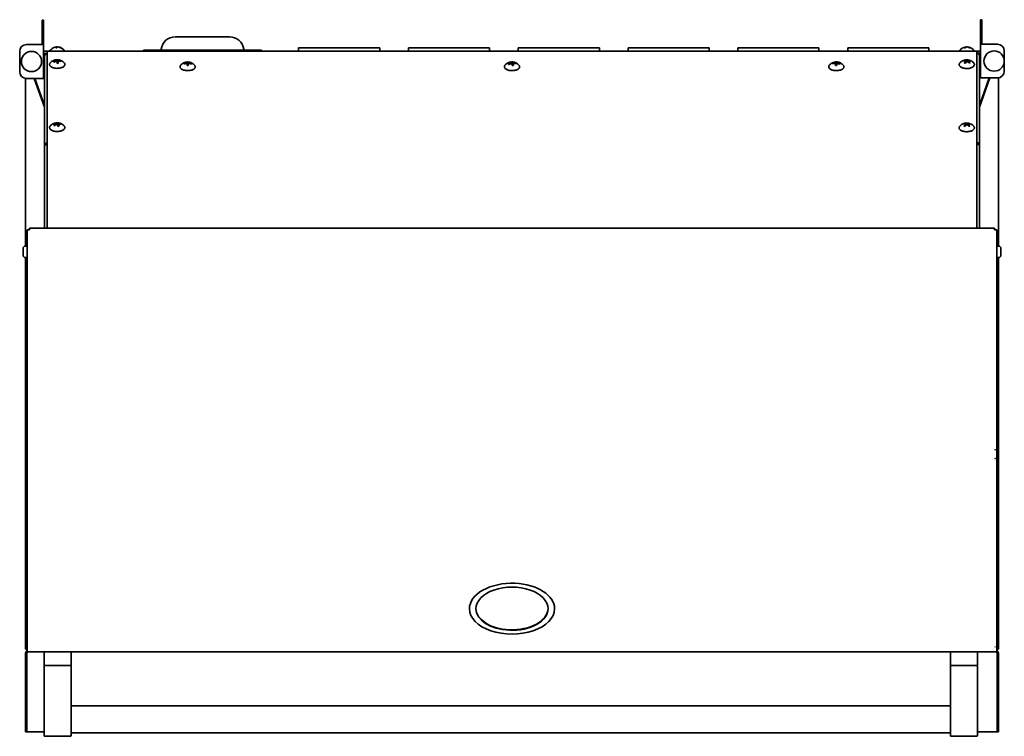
# Model space of a CAD drawing. Extents: x -1.2 to 69.4, y 1.7 to 60.2.
# Tile 2 of 3: x -1.2 to 35.2, y 33.7 to 60.2. Entities that reach past the tile are written whole.
import ezdxf

# ---------------------------------------------------------------- set-up
doc = ezdxf.new("R2010")
doc.units = 0
doc.header["$MEASUREMENT"] = 0

msp = doc.modelspace()

# ---------------------------------------------------------------- linework, layer by layer
at = {"color": 7, "lineweight": 35}
for p, q in [((-0.388, 60.182), (-0.388, 60.057)), ((-0.328, 60.182), (-0.388, 60.182)), ((-0.328, 60.182), (-0.328, 60.057)), ((34.328, 60.199), (34.328, 60.074)), ((34.387, 60.199), (34.328, 60.199)), ((34.387, 60.199), (34.387, 60.074)), ((-0.388, 59.276), (-0.388, 60.057)), ((-0.328, 59.276), (-0.328, 60.057)), ((34.328, 59.293), (34.328, 60.074)), ((34.387, 59.293), (34.387, 60.074)), ((6.547, 59.567), (4.547, 59.567)), ((-1.215, 58.276), (-1.215, 59.026)), ((-0.965, 59.276), (-0.447, 59.276)), ((-0.328, 59.276), (-0.447, 59.276)), ((-0.328, 58.026), (-0.328, 59.276)), ((-0.203, 59.031), (-0.328, 59.031)), ((-0.203, 59.02), (-0.203, 59.031)), ((34.201, 59.031), (-0.203, 59.031)), ((-0.203, 59.02), (-0.203, 55.683)), ((0.159, 59.19), (0.15, 59.189)), ((0.15, 59.19), (0.15, 59.162)), ((0.159, 59.19), (0.159, 59.162)), ((0.198, 59.19), (0.198, 59.189)), ((3.36, 59.067), (3.485, 59.067)), ((3.36, 59.031), (3.36, 59.067)), ((3.61, 59.067), (3.485, 59.067)), ((7.485, 59.067), (3.61, 59.067)), ((3.61, 59.067), (3.61, 59.042)), ((3.61, 59.031), (3.61, 59.042)), ((7.61, 59.067), (7.485, 59.067)), ((7.485, 59.042), (7.485, 59.067)), ((7.485, 59.042), (7.485, 59.031)), ((7.735, 59.067), (7.61, 59.067)), ((7.735, 59.067), (7.735, 59.031)), ((9.106, 59.156), (9.106, 59.031)), ((9.605, 59.156), (9.106, 59.156)), ((9.605, 59.156), (11.607, 59.156)), ((12.106, 59.156), (11.607, 59.156)), ((12.106, 59.156), (12.106, 59.031)), ((13.169, 59.156), (13.169, 59.031)), ((13.668, 59.156), (13.169, 59.156)), ((13.668, 59.156), (15.67, 59.156)), ((16.169, 59.156), (15.67, 59.156)), ((16.169, 59.156), (16.169, 59.031)), ((17.232, 59.156), (17.232, 59.031)), ((17.731, 59.156), (17.232, 59.156)), ((17.731, 59.156), (19.733, 59.156)), ((20.232, 59.156), (19.733, 59.156)), ((20.232, 59.156), (20.232, 59.031)), ((21.295, 59.156), (21.295, 59.031)), ((21.794, 59.156), (21.295, 59.156)), ((21.794, 59.156), (23.796, 59.156)), ((24.295, 59.156), (23.796, 59.156)), ((24.295, 59.156), (24.295, 59.031)), ((25.358, 59.156), (25.358, 59.031)), ((25.857, 59.156), (25.358, 59.156)), ((25.857, 59.156), (27.859, 59.156)), ((28.358, 59.156), (27.859, 59.156)), ((28.358, 59.156), (28.358, 59.031)), ((29.421, 59.156), (29.421, 59.031)), ((29.92, 59.156), (29.421, 59.156)), ((29.92, 59.156), (31.922, 59.156)), ((32.421, 59.156), (31.922, 59.156)), ((32.421, 59.156), (32.421, 59.031)), ((33.798, 59.19), (33.798, 59.177)), ((33.818, 59.19), (33.818, 59.186)), ((33.853, 59.19), (33.853, 59.187)), ((34.201, 59.031), (34.201, 59.02)), ((34.328, 59.031), (34.201, 59.031)), ((34.201, 55.683), (34.201, 59.02)), ((34.328, 58.043), (34.328, 59.293)), ((34.328, 59.293), (34.447, 59.293)), ((34.964, 59.293), (34.447, 59.293)), ((35.214, 58.293), (35.214, 59.043)), ((-0.328, 58.696), (-0.313, 58.722)), ((-0.328, 58.696), (-0.313, 58.722)), ((-0.313, 58.72), (-0.313, 58.722)), ((-0.313, 58.722), (-0.298, 58.722)), ((-0.313, 58.33), (-0.313, 58.72)), ((-0.298, 58.853), (-0.298, 58.949)), ((-0.25, 58.949), (-0.298, 58.949)), ((-0.298, 55.546), (-0.298, 58.853)), ((-0.298, 58.722), (-0.298, 58.72)), ((-0.298, 58.72), (-0.298, 58.33)), ((-0.25, 58.949), (-0.203, 58.949)), ((-0.25, 58.936), (-0.25, 58.949)), ((0.151, 58.682), (0.151, 58.661)), ((0.19, 58.585), (0.173, 58.716)), ((0.191, 58.685), (0.191, 58.585)), ((0.197, 58.666), (0.197, 58.585)), ((0.301, 58.67), (0.284, 58.657)), ((33.74, 58.673), (33.728, 58.688)), ((33.798, 58.664), (33.798, 58.62)), ((33.82, 58.681), (33.82, 58.643)), ((33.853, 58.67), (33.853, 58.643)), ((33.871, 58.679), (33.882, 58.703)), ((34.202, 58.966), (34.201, 58.966)), ((34.202, 58.946), (34.201, 58.946)), ((34.202, 58.966), (34.202, 58.946)), ((34.202, 58.966), (34.25, 58.966)), ((34.25, 58.966), (34.25, 58.953)), ((34.25, 58.966), (34.298, 58.966)), ((34.298, 58.966), (34.298, 58.87)), ((34.298, 58.87), (34.298, 55.563)), ((34.313, 58.739), (34.298, 58.739)), ((34.313, 58.739), (34.313, 58.662)), ((34.328, 58.713), (34.313, 58.739)), ((34.313, 58.662), (34.313, 58.347)), ((34.328, 58.646), (34.328, 58.713)), ((-0.328, 58.356), (-0.313, 58.33)), ((-0.328, 58.356), (-0.313, 58.33)), ((-0.313, 58.33), (-0.298, 58.33)), ((-0.313, 58.33), (-0.298, 58.33)), ((0.062, 58.636), (0.041, 58.649)), ((0.197, 58.586), (0.197, 58.585)), ((4.868, 58.575), (4.887, 58.561)), ((4.98, 58.599), (4.98, 58.579)), ((4.981, 58.499), (5.001, 58.5)), ((5.001, 58.5), (5.021, 58.5)), ((5.02, 58.5), (5.019, 58.631)), ((5.02, 58.599), (5.02, 58.5)), ((5.02, 58.579), (5.02, 58.5)), ((5.113, 58.562), (5.131, 58.576)), ((16.889, 58.546), (16.867, 58.56)), ((16.976, 58.597), (16.976, 58.575)), ((17.014, 58.499), (16.989, 58.632)), ((17.015, 58.601), (17.015, 58.5)), ((17.024, 58.504), (17.019, 58.5)), ((17.024, 58.582), (17.024, 58.501)), ((17.123, 58.59), (17.107, 58.576)), ((28.87, 58.58), (28.888, 58.567)), ((28.97, 58.501), (28.99, 58.5)), ((28.978, 58.58), (28.978, 58.5)), ((28.982, 58.5), (28.99, 58.632)), ((28.982, 58.6), (28.982, 58.5)), ((28.99, 58.5), (29.01, 58.499)), ((29.021, 58.598), (29.021, 58.578)), ((29.113, 58.557), (29.133, 58.57)), ((33.853, 58.643), (33.853, 58.644)), ((33.946, 58.615), (33.92, 58.601)), ((33.923, 58.598), (33.935, 58.607)), ((33.935, 58.607), (33.946, 58.615)), ((34.313, 58.347), (34.298, 58.347)), ((34.313, 58.347), (34.298, 58.347)), ((34.328, 58.373), (34.313, 58.347)), ((34.328, 58.373), (34.328, 58.646)), ((-1, 51.822), (-1, 58.028)), ((-0.447, 58.026), (-0.965, 58.026)), ((-0.677, 58.026), (-0.298, 56.963)), ((-0.298, 57.027), (-0.654, 58.026)), ((-0.447, 58.026), (-0.328, 58.026)), ((34.298, 56.963), (34.683, 58.043)), ((34.298, 57.027), (34.66, 58.043)), ((34.328, 58.043), (34.447, 58.043)), ((34.447, 58.043), (34.964, 58.043)), ((35, 58.045), (35, 51.822)), ((0.07, 56.281), (0.046, 56.294)), ((0.054, 56.286), (0.063, 56.276)), ((0.157, 56.321), (0.137, 56.377)), ((0.148, 56.342), (0.148, 56.318)), ((0.184, 56.35), (0.184, 56.296)), ((0.201, 56.332), (0.201, 56.268)), ((0.285, 56.349), (0.271, 56.335)), ((33.723, 56.264), (33.752, 56.251)), ((33.753, 56.341), (33.741, 56.358)), ((33.797, 56.329), (33.797, 56.294)), ((33.824, 56.344), (33.824, 56.314)), ((33.854, 56.331), (33.854, 56.3)), ((33.887, 56.343), (33.899, 56.362)), ((33.937, 56.269), (33.909, 56.255)), ((33.91, 56.255), (33.924, 56.262)), ((33.924, 56.262), (33.937, 56.269)), ((-0.298, 52.481), (-0.298, 55.546)), ((-0.203, 55.632), (-0.203, 55.683)), ((-0.203, 55.632), (-0.203, 52.481)), ((34.201, 55.683), (34.201, 55.632)), ((34.202, 55.649), (34.201, 55.649)), ((34.201, 52.481), (34.201, 55.632)), ((34.202, 55.608), (34.201, 55.608)), ((34.202, 55.581), (34.201, 55.581)), ((34.202, 55.649), (34.202, 55.608)), ((34.298, 55.563), (34.298, 52.481)), ((-0.853, 52.481), (-0.853, 52.419)), ((34.853, 52.481), (-0.853, 52.481)), ((34.853, 52.419), (34.853, 52.481)), ((-0.853, 52.423), (-0.938, 52.423)), ((-0.938, 52.423), (-0.938, 52.419)), ((-0.853, 52.419), (-0.938, 52.419)), ((-0.938, 44.288), (-0.938, 52.419)), ((-0.938, 44.256), (-0.938, 52.327)), ((-0.853, 52.445), (-0.853, 52.443)), ((34.937, 52.423), (34.853, 52.423)), ((34.937, 52.419), (34.853, 52.419)), ((34.937, 52.423), (34.937, 52.419)), ((34.937, 52.419), (34.937, 44.288)), ((-1.088, 51.732), (-1.088, 51.674)), ((-0.938, 51.822), (-0.998, 51.822)), ((34.937, 51.822), (34.997, 51.822)), ((35.087, 51.581), (35.087, 51.732)), ((-1.088, 51.674), (-1.088, 51.486)), ((-1, 36.905), (-1, 51.396)), ((-0.938, 51.396), (-0.998, 51.396)), ((34.937, 51.396), (34.997, 51.396)), ((35, 51.396), (35, 36.905)), ((35.087, 51.486), (35.087, 51.581)), ((-0.938, 43.956), (-0.938, 44.288)), ((-0.938, 44.256), (-0.938, 43.934)), ((34.937, 44.288), (34.937, 43.956)), ((-0.938, 36.99), (-0.938, 43.956)), ((-0.938, 37.02), (-0.938, 43.934)), ((34.937, 43.956), (34.937, 36.99)), ((15.425, 38.495), (15.425, 38.403)), ((18.575, 38.495), (18.575, 38.403)), ((-0.952, 36.905), (-1, 36.905)), ((-0.938, 36.844), (-0.952, 36.844)), ((-0.952, 36.839), (-0.952, 36.844)), ((-0.952, 36.839), (-0.938, 36.815)), ((-0.95, 36.902), (-0.95, 36.885)), ((-0.95, 36.844), (-0.95, 36.885)), ((-0.938, 36.844), (-0.95, 36.844)), ((-0.938, 37.02), (-0.938, 36.843)), ((-0.938, 36.807), (-0.938, 36.99)), ((34.87, 36.807), (-0.938, 36.807)), ((-0.933, 36.807), (-0.928, 36.798)), ((-0.293, 36.807), (0.667, 36.807)), ((33.239, 36.807), (34.199, 36.807)), ((34.87, 36.807), (34.88, 36.807)), ((34.87, 36.807), (34.88, 36.807)), ((34.937, 36.807), (34.88, 36.807)), ((34.933, 36.807), (34.928, 36.798)), ((34.937, 36.99), (34.937, 36.807)), ((34.952, 36.844), (34.937, 36.844)), ((34.95, 36.844), (34.937, 36.844)), ((34.952, 36.839), (34.937, 36.815)), ((34.95, 36.902), (34.95, 36.885)), ((34.95, 36.885), (34.95, 36.844)), ((34.952, 36.905), (35, 36.905)), ((34.952, 36.839), (34.952, 36.844)), ((-1, 34.532), (-1, 36.755)), ((-0.952, 36.765), (-0.952, 34.531)), ((-0.952, 34.532), (-0.952, 36.755)), ((-0.313, 36.327), (-0.313, 36.787)), ((0.687, 36.787), (0.687, 36.327)), ((33.219, 36.327), (33.219, 36.787)), ((34.219, 36.787), (34.219, 36.327)), ((34.952, 36.765), (34.952, 34.531)), ((34.952, 34.532), (34.952, 36.755)), ((35, 34.532), (35, 36.755)), ((-0.313, 36.307), (-0.293, 36.307)), ((-0.313, 34.205), (-0.313, 36.307)), ((0.667, 36.307), (-0.293, 36.307)), ((0.667, 36.307), (0.687, 36.307)), ((0.687, 36.307), (0.687, 34.205)), ((33.219, 36.307), (33.239, 36.307)), ((33.219, 34.205), (33.219, 36.307)), ((33.239, 36.307), (34.199, 36.307)), ((34.199, 36.307), (34.219, 36.307)), ((34.219, 36.307), (34.219, 34.205)), ((0.687, 34.807), (33.219, 34.807)), ((-1, 34.532), (-1, 33.844)), ((-0.952, 34.532), (-0.952, 33.844)), ((-0.952, 33.844), (-0.952, 34.531)), ((34.952, 34.532), (34.952, 33.844)), ((34.952, 33.844), (34.952, 34.531)), ((35, 34.532), (35, 33.844)), ((-0.313, 34.205), (-0.313, 33.702)), ((0.687, 33.702), (0.687, 34.205)), ((33.219, 34.205), (33.219, 33.702)), ((34.219, 33.702), (34.219, 34.205)), ((-0.952, 33.844), (-1, 33.844)), ((-0.313, 33.844), (-0.952, 33.844)), ((0.667, 33.682), (-0.293, 33.682)), ((0.687, 33.807), (33.219, 33.807)), ((33.239, 33.682), (34.199, 33.682)), ((34.952, 33.844), (34.219, 33.844)), ((34.952, 33.844), (35, 33.844))]:
    msp.add_line(p, q, dxfattribs=at)
for points in [[(0.15, 59.19), (0.145, 59.187), (0.14, 59.183), (0.136, 59.177), (0.131, 59.17), (0.126, 59.162)], [(0.174, 59.177), (0.168, 59.183), (0.165, 59.186), (0.159, 59.19)], [(0.189, 59.19), (0.184, 59.187), (0.177, 59.18), (0.172, 59.174), (0.165, 59.162)], [(33.798, 59.19), (33.786, 59.187), (33.778, 59.184), (33.77, 59.18), (33.759, 59.174), (33.743, 59.162)], [(33.833, 59.19), (33.821, 59.187), (33.813, 59.184), (33.804, 59.18), (33.794, 59.174), (33.778, 59.162)], [(-0.298, 58.853), (-0.297, 58.865), (-0.293, 58.877), (-0.287, 58.888), (-0.28, 58.899), (-0.27, 58.908), (-0.259, 58.916), (-0.246, 58.922), (-0.232, 58.926), (-0.218, 58.929), (-0.203, 58.929)], [(0.43, 58.605), (0.407, 58.628), (0.381, 58.649), (0.356, 58.666), (0.33, 58.681), (0.302, 58.694), (0.275, 58.703), (0.249, 58.71), (0.218, 58.716), (0.193, 58.718), (0.181, 58.719), (0.156, 58.718), (0.135, 58.716), (0.103, 58.711), (0.074, 58.703), (0.048, 58.695), (0.019, 58.681), (-0.009, 58.666), (-0.036, 58.647), (-0.059, 58.628), (-0.081, 58.605)], [(0.133, 58.713), (0.137, 58.71), (0.14, 58.705), (0.147, 58.692), (0.151, 58.682)], [(0.158, 58.662), (0.167, 58.626), (0.176, 58.583)], [(0.173, 58.716), (0.176, 58.713), (0.18, 58.708), (0.187, 58.695), (0.191, 58.685)], [(0.197, 58.666), (0.201, 58.651), (0.208, 58.621), (0.215, 58.587)], [(33.62, 58.643), (33.644, 58.66), (33.673, 58.676), (33.702, 58.689), (33.731, 58.698), (33.761, 58.706), (33.785, 58.709), (33.807, 58.711), (33.822, 58.712), (33.845, 58.711), (33.869, 58.709), (33.894, 58.705), (33.92, 58.698), (33.95, 58.689), (33.979, 58.675), (34.007, 58.66), (34.033, 58.642), (34.058, 58.621), (34.081, 58.599)], [(33.798, 58.664), (33.778, 58.669), (33.75, 58.672), (33.723, 58.673), (33.705, 58.672)], [(33.82, 58.681), (33.8, 58.685), (33.772, 58.689), (33.745, 58.689), (33.728, 58.688)], [(33.798, 58.664), (33.784, 58.652), (33.766, 58.632), (33.747, 58.61), (33.736, 58.594)], [(33.831, 58.653), (33.817, 58.641), (33.799, 58.621), (33.787, 58.607), (33.769, 58.583)], [(33.882, 58.703), (33.871, 58.702), (33.859, 58.699), (33.846, 58.694), (33.834, 58.689), (33.82, 58.681)], [(33.923, 58.598), (33.906, 58.611), (33.888, 58.623), (33.87, 58.634), (33.851, 58.644), (33.831, 58.653)], [(33.916, 58.692), (33.904, 58.69), (33.892, 58.687), (33.88, 58.683), (33.867, 58.677), (33.853, 58.67)], [(33.946, 58.615), (33.928, 58.628), (33.91, 58.64), (33.883, 58.656), (33.873, 58.661), (33.853, 58.67)], [(34.202, 58.946), (34.217, 58.946), (34.231, 58.944), (34.246, 58.939), (34.258, 58.933), (34.27, 58.925), (34.28, 58.915), (34.288, 58.905), (34.293, 58.893), (34.297, 58.881), (34.298, 58.87)], [(-0.082, 58.605), (-0.093, 58.59), (-0.101, 58.576), (-0.106, 58.562), (-0.108, 58.547), (-0.108, 58.533), (-0.104, 58.519)], [(0.453, 58.567), (0.456, 58.553), (0.457, 58.538), (0.455, 58.525), (0.451, 58.513), (0.444, 58.499), (0.433, 58.485), (0.42, 58.471), (0.404, 58.458), (0.385, 58.446), (0.364, 58.435), (0.337, 58.425), (0.309, 58.416), (0.275, 58.408), (0.238, 58.402), (0.2, 58.399), (0.162, 58.398), (0.124, 58.4), (0.088, 58.405), (0.052, 58.412), (0.023, 58.42), (-0.004, 58.43), (-0.028, 58.442), (-0.048, 58.453), (-0.065, 58.466), (-0.079, 58.478), (-0.09, 58.491), (-0.098, 58.504), (-0.104, 58.519)], [(4.744, 58.521), (4.734, 58.508), (4.726, 58.494), (4.72, 58.48), (4.718, 58.465), (4.718, 58.45), (4.721, 58.436), (4.726, 58.422), (4.735, 58.407), (4.747, 58.394), (4.76, 58.382), (4.778, 58.369), (4.799, 58.356), (4.825, 58.344), (4.852, 58.335), (4.886, 58.326), (4.922, 58.319), (4.959, 58.315), (4.997, 58.314), (5.002, 58.314)], [(4.999, 58.634), (4.975, 58.633), (4.944, 58.63), (4.919, 58.624), (4.891, 58.616), (4.863, 58.605), (4.836, 58.592), (4.81, 58.577), (4.786, 58.559), (4.762, 58.539), (4.744, 58.521)], [(4.999, 58.634), (5.022, 58.633), (5.046, 58.631), (5.071, 58.627), (5.1, 58.619), (5.127, 58.609), (5.156, 58.596), (5.183, 58.581), (5.207, 58.565), (5.233, 58.543), (5.255, 58.521)], [(5.255, 58.521), (5.266, 58.507), (5.274, 58.494), (5.28, 58.479), (5.282, 58.465), (5.282, 58.451), (5.279, 58.436), (5.274, 58.423), (5.266, 58.409), (5.256, 58.396), (5.242, 58.384), (5.225, 58.37), (5.202, 58.357), (5.178, 58.346), (5.151, 58.336), (5.117, 58.327), (5.081, 58.32), (5.045, 58.315), (5.007, 58.314), (5.002, 58.314)], [(16.744, 58.521), (16.733, 58.507), (16.725, 58.492), (16.72, 58.478), (16.717, 58.463), (16.718, 58.449), (16.721, 58.435), (16.725, 58.424)], [(17.274, 58.493), (17.279, 58.481), (17.282, 58.467), (17.282, 58.452), (17.28, 58.439), (17.275, 58.425), (17.267, 58.41), (17.255, 58.396), (17.241, 58.383), (17.225, 58.371), (17.204, 58.358), (17.179, 58.346), (17.152, 58.336), (17.118, 58.327), (17.083, 58.32), (17.045, 58.316), (17.008, 58.314), (16.969, 58.315), (16.932, 58.318), (16.896, 58.324), (16.861, 58.332), (16.833, 58.341), (16.807, 58.352), (16.784, 58.364), (16.766, 58.377), (16.751, 58.389), (16.74, 58.401), (16.731, 58.414), (16.725, 58.424)], [(17.255, 58.521), (17.232, 58.544), (17.207, 58.565), (17.181, 58.582), (17.152, 58.598), (17.123, 58.611), (17.094, 58.621), (17.067, 58.627), (17.042, 58.631), (17.019, 58.634), (16.995, 58.634), (16.972, 58.633), (16.941, 58.629), (16.91, 58.622), (16.883, 58.613), (16.853, 58.601), (16.826, 58.587), (16.799, 58.569), (16.776, 58.551), (16.753, 58.529), (16.744, 58.521)], [(16.95, 58.627), (16.955, 58.624), (16.96, 58.619), (16.965, 58.613), (16.97, 58.606), (16.976, 58.597)], [(16.985, 58.577), (16.991, 58.563), (17.003, 58.525), (17.011, 58.499)], [(16.989, 58.632), (16.994, 58.628), (16.999, 58.624), (17.007, 58.615), (17.015, 58.601)], [(17.024, 58.582), (17.03, 58.568), (17.04, 58.538), (17.05, 58.504)], [(28.744, 58.521), (28.733, 58.506), (28.725, 58.493), (28.721, 58.481), (28.718, 58.468), (28.718, 58.453), (28.72, 58.439), (28.724, 58.426), (28.732, 58.412), (28.742, 58.398), (28.756, 58.385), (28.774, 58.371), (28.793, 58.359), (28.818, 58.348), (28.844, 58.337), (28.873, 58.329), (28.907, 58.322), (28.945, 58.316), (28.978, 58.314)], [(29.013, 58.634), (28.981, 58.634), (28.953, 58.631), (28.922, 58.625), (28.894, 58.617), (28.864, 58.606), (28.834, 58.591), (28.807, 58.575), (28.781, 58.555), (28.758, 58.535), (28.744, 58.521)], [(29.255, 58.521), (29.266, 58.508), (29.274, 58.494), (29.28, 58.479), (29.282, 58.465), (29.282, 58.45), (29.279, 58.436), (29.274, 58.422), (29.265, 58.408), (29.255, 58.395), (29.241, 58.382), (29.224, 58.37), (29.203, 58.357), (29.178, 58.346), (29.151, 58.336), (29.117, 58.327), (29.082, 58.32), (29.045, 58.315), (29.007, 58.314), (28.978, 58.314)], [(28.982, 58.6), (28.984, 58.614), (28.987, 58.624), (28.99, 58.632)], [(29.013, 58.634), (29.037, 58.632), (29.069, 58.627), (29.094, 58.621), (29.123, 58.611), (29.152, 58.599), (29.18, 58.583), (29.207, 58.565), (29.233, 58.543), (29.255, 58.521)], [(29.021, 58.598), (29.024, 58.612), (29.027, 58.622), (29.03, 58.63)], [(33.57, 58.599), (33.559, 58.584), (33.551, 58.57), (33.545, 58.555), (33.543, 58.543), (33.543, 58.529), (33.546, 58.516), (33.551, 58.502), (33.558, 58.49), (33.568, 58.476), (33.581, 58.463), (33.597, 58.451), (33.615, 58.439), (33.64, 58.427), (33.665, 58.417), (33.694, 58.408), (33.73, 58.4), (33.765, 58.395), (33.803, 58.392), (33.841, 58.392), (33.879, 58.394), (33.913, 58.398), (33.947, 58.405), (33.98, 58.415), (34.007, 58.425), (34.032, 58.437), (34.053, 58.45), (34.058, 58.454)], [(34.081, 58.599), (34.093, 58.584), (34.101, 58.57), (34.106, 58.555), (34.108, 58.542), (34.108, 58.527), (34.104, 58.512), (34.099, 58.499), (34.091, 58.486), (34.079, 58.472), (34.065, 58.459), (34.058, 58.454)], [(-0.081, 56.268), (-0.092, 56.255), (-0.1, 56.241), (-0.106, 56.227), (-0.108, 56.212), (-0.108, 56.196), (-0.105, 56.182), (-0.098, 56.167), (-0.09, 56.154), (-0.081, 56.144)], [(0.43, 56.268), (0.407, 56.291), (0.381, 56.312), (0.356, 56.329), (0.33, 56.344), (0.303, 56.356), (0.275, 56.366), (0.244, 56.374), (0.219, 56.379), (0.206, 56.38), (0.182, 56.382), (0.156, 56.381), (0.135, 56.379), (0.103, 56.374), (0.074, 56.366), (0.049, 56.358), (0.02, 56.345), (-0.008, 56.329), (-0.033, 56.312), (-0.059, 56.291), (-0.081, 56.268)], [(0.43, 56.268), (0.441, 56.254), (0.449, 56.241), (0.454, 56.227), (0.457, 56.213), (0.456, 56.198), (0.454, 56.185), (0.449, 56.172), (0.442, 56.159), (0.432, 56.146), (0.417, 56.132), (0.4, 56.118), (0.379, 56.106), (0.355, 56.094), (0.329, 56.084), (0.295, 56.075), (0.26, 56.068), (0.223, 56.063), (0.185, 56.061), (0.147, 56.062), (0.109, 56.065), (0.074, 56.071), (0.042, 56.078), (0.014, 56.086), (-0.012, 56.097), (-0.036, 56.109), (-0.055, 56.121), (-0.07, 56.133), (-0.081, 56.144)], [(0.148, 56.342), (0.126, 56.334), (0.095, 56.321), (0.066, 56.306), (0.046, 56.294)], [(0.164, 56.324), (0.142, 56.316), (0.112, 56.303), (0.082, 56.288), (0.063, 56.276)], [(0.101, 56.368), (0.11, 56.366), (0.119, 56.362), (0.128, 56.357), (0.138, 56.35), (0.148, 56.342)], [(0.137, 56.377), (0.146, 56.374), (0.155, 56.37), (0.169, 56.362), (0.184, 56.35)], [(0.164, 56.324), (0.175, 56.31), (0.188, 56.289), (0.198, 56.274), (0.211, 56.249)], [(0.201, 56.332), (0.211, 56.318), (0.22, 56.305), (0.229, 56.29), (0.247, 56.257)], [(33.57, 56.262), (33.559, 56.247), (33.551, 56.233), (33.545, 56.218), (33.543, 56.206), (33.543, 56.192), (33.546, 56.178), (33.55, 56.166), (33.558, 56.153), (33.568, 56.139), (33.581, 56.126), (33.596, 56.114), (33.618, 56.101), (33.643, 56.088), (33.668, 56.079), (33.697, 56.07), (33.733, 56.062), (33.769, 56.057), (33.807, 56.055), (33.845, 56.055), (33.882, 56.057), (33.918, 56.062), (33.954, 56.07), (33.983, 56.079), (34.011, 56.089), (34.034, 56.101)], [(33.659, 56.331), (33.687, 56.346), (33.715, 56.356), (33.743, 56.365), (33.768, 56.37), (33.799, 56.374), (33.823, 56.375), (33.846, 56.374), (33.87, 56.372), (33.895, 56.368), (33.926, 56.36), (33.956, 56.349), (33.984, 56.336), (34.012, 56.32), (34.036, 56.303), (34.061, 56.282), (34.081, 56.262)], [(33.797, 56.329), (33.779, 56.335), (33.754, 56.34), (33.73, 56.343), (33.715, 56.343)], [(33.797, 56.329), (33.781, 56.318), (33.759, 56.3), (33.737, 56.279), (33.723, 56.264)], [(33.824, 56.344), (33.806, 56.35), (33.781, 56.355), (33.757, 56.358), (33.741, 56.358)], [(33.827, 56.316), (33.811, 56.304), (33.788, 56.286), (33.766, 56.266), (33.752, 56.251)], [(33.899, 56.362), (33.885, 56.361), (33.87, 56.359), (33.856, 56.356), (33.841, 56.351), (33.824, 56.344)], [(33.91, 56.255), (33.894, 56.269), (33.878, 56.282), (33.862, 56.294), (33.845, 56.305), (33.827, 56.316)], [(33.929, 56.348), (33.914, 56.347), (33.9, 56.345), (33.885, 56.342), (33.87, 56.337), (33.854, 56.331)], [(33.937, 56.269), (33.921, 56.284), (33.905, 56.297), (33.88, 56.315), (33.872, 56.32), (33.854, 56.331)], [(34.081, 56.262), (34.092, 56.249), (34.1, 56.234), (34.105, 56.22), (34.108, 56.206), (34.108, 56.191), (34.105, 56.176), (34.099, 56.162), (34.09, 56.148), (34.079, 56.134), (34.065, 56.122), (34.046, 56.108), (34.034, 56.101)], [(-0.203, 55.632), (-0.218, 55.631), (-0.233, 55.627), (-0.246, 55.622), (-0.259, 55.614), (-0.27, 55.605), (-0.28, 55.595), (-0.288, 55.583), (-0.293, 55.571), (-0.297, 55.558), (-0.298, 55.546)], [(-0.298, 55.546), (-0.297, 55.548), (-0.295, 55.55), (-0.293, 55.552), (-0.287, 55.555), (-0.279, 55.558), (-0.27, 55.56), (-0.258, 55.562), (-0.245, 55.563), (-0.219, 55.564), (-0.203, 55.564)], [(-0.203, 55.591), (-0.214, 55.589), (-0.224, 55.585), (-0.233, 55.579), (-0.241, 55.572), (-0.246, 55.563)], [(34.298, 55.563), (34.296, 55.576), (34.293, 55.589), (34.287, 55.602), (34.279, 55.613), (34.269, 55.623), (34.258, 55.632), (34.245, 55.639), (34.231, 55.645), (34.216, 55.648), (34.202, 55.649)], [(34.246, 55.58), (34.24, 55.589), (34.233, 55.596), (34.223, 55.602), (34.213, 55.606), (34.202, 55.608)], [(34.202, 55.581), (34.231, 55.581), (34.245, 55.58), (34.259, 55.579), (34.27, 55.577), (34.28, 55.574), (34.288, 55.571), (34.293, 55.569), (34.296, 55.567), (34.297, 55.564), (34.298, 55.563)], [(34.87, 44.288), (34.873, 44.291), (34.876, 44.291), (34.877, 44.291), (34.88, 44.288)], [(34.88, 44.288), (34.877, 44.285), (34.875, 44.284), (34.873, 44.285), (34.87, 44.288)], [(34.87, 43.956), (34.872, 43.958), (34.874, 43.958), (34.877, 43.958), (34.88, 43.956)], [(34.88, 43.956), (34.878, 43.954), (34.876, 43.953), (34.873, 43.954), (34.87, 43.956)], [(-1, 36.905), (-1, 36.906), (-1, 36.907), (-0.999, 36.907), (-0.996, 36.909), (-0.992, 36.911), (-0.982, 36.914), (-0.97, 36.917)], [(-0.97, 36.917), (-0.963, 36.92), (-0.938, 36.93)], [(-0.952, 36.905), (-0.952, 36.906), (-0.951, 36.908), (-0.949, 36.91), (-0.943, 36.913), (-0.938, 36.917)], [(34.87, 36.99), (34.874, 36.992), (34.878, 36.991), (34.88, 36.99)], [(34.88, 36.99), (34.876, 36.988), (34.872, 36.988), (34.87, 36.99)], [(34.937, 36.933), (34.966, 36.924), (34.979, 36.92), (34.991, 36.914), (34.996, 36.911), (34.998, 36.909), (35, 36.907), (35, 36.905)], [(34.937, 36.923), (34.944, 36.917), (34.949, 36.913), (34.952, 36.908), (34.952, 36.905)]]:
    msp.add_lwpolyline(points, dxfattribs=at)
for centre in [(-0.778, 58.651), (34.837, 58.668)]:
    msp.add_circle(centre, 0.375, dxfattribs=at)
for centre, radius, start, end in [((4.547, 59.031), 0.536, 90, 172.1804), ((6.547, 59.031), 0.536, 7.8196, 90), ((-0.965, 59.026), 0.25, 90, 180), ((-0.101, 59.038), 0.007, 144.1147, 270), ((0.185, 58.831), 0.36, 106.5746, 144.1147), ((0.178, 58.857), 0.334, 94.6901, 106.6562), ((0.146, 58.72), 0.442, 87.4633, 92.5296), ((0.161, 58.851), 0.339, 66.1564, 85.2115), ((0.171, 58.857), 0.334, 73.344, 85.3098), ((0.168, 58.846), 0.345, 66.2452, 73.4191), ((0.164, 58.831), 0.36, 35.8853, 73.4256), ((0.303, 59.132), 0.0306, 90.6096, 99.7066), ((0.303, 59.147), 0.0154, 76.4748, 90.8872), ((0.45, 59.038), 0.007, 270, 35.8853), ((3.974, 59.11), 0.0428, 270, 352.1804), ((7.121, 59.11), 0.0428, 187.8196, 270), ((33.55, 59.038), 0.007, 144.1147, 270), ((33.836, 58.831), 0.36, 98.1184, 144.1147), ((33.76, 58.813), 0.35, 87.1419, 92.8377), ((33.82, 58.945), 0.245, 95.0796, 98.1473), ((33.841, 58.939), 0.251, 95.1117, 99.6767), ((33.805, 59.107), 0.0834, 75.9151, 81.1374), ((33.807, 58.915), 0.275, 63.4401, 84.5124), ((33.831, 58.945), 0.245, 81.8528, 84.9205), ((33.826, 58.913), 0.278, 63.5185, 81.6721), ((33.815, 58.831), 0.36, 35.8853, 81.8817), ((33.941, 59.032), 0.13, 90.1169, 94.6775), ((33.94, 59.063), 0.0995, 84.6757, 90.1357), ((34.101, 59.038), 0.007, 270, 35.8853), ((34.964, 59.043), 0.25, 0, 90), ((-0.202, 58.853), 0.096, 90.8411, 180), ((0.214, 58.273), 0.414, 98.7464, 114.7048), ((0.221, 58.253), 0.414, 98.7474, 114.7045), ((0.178, 58.406), 0.31, 91.0216, 98.3394), ((0.196, 58.311), 0.374, 73.7048, 90.7805), ((0.202, 58.292), 0.374, 73.7055, 90.7794), ((0.226, 58.635), 0.0827, 18.0543, 25.106), ((0.214, 58.632), 0.0947, 11.6115, 18.0514), ((33.802, 58.565), 0.144, 126.5759, 132.1114), ((33.803, 58.563), 0.146, 121.0892, 126.5705), ((33.824, 58.474), 0.237, 67.1453, 75.6314), ((34.202, 58.87), 0.096, 360, 90), ((0.161, 58.678), 0.124, 193.6637, 198.2584), ((0.198, 58.69), 0.163, 198.2336, 202.0626), ((0.338, 56.85), 1.741, 94.031, 95.3344), ((5.009, 58.2), 0.401, 94.1666, 110.5476), ((4.966, 58.566), 0.0984, 175.0385, 186.709), ((5.009, 58.18), 0.401, 94.1675, 110.5473), ((5, 58.315), 0.317, 90.2048, 93.8207), ((3.816, 58.587), 1.163, 0.5952, 2.1579), ((-14.13, 58.349), 19.111, 0.45, 0.6891), ((5, 58.314), 0.317, 86.59, 90.2049), ((3.868, 58.588), 1.151, 0.5841, 2.1632), ((4.994, 58.201), 0.399, 69.821, 86.2505), ((4.994, 58.181), 0.399, 69.8218, 86.2494), ((-13.693, 58.353), 18.715, 0.4478, 0.692), ((5.036, 58.564), 0.0964, 354.8092, 6.7239), ((17.054, 58.188), 0.416, 100.8687, 116.6863), ((17.014, 58.618), 0.158, 201.6761, 205.4045), ((17.06, 58.64), 0.208, 205.3818, 208.4801), ((17.064, 58.168), 0.416, 100.8696, 116.686), ((17.005, 58.329), 0.303, 93.034, 100.4439), ((17.238, 56.745), 1.769, 96.1072, 97.3769), ((17.033, 58.242), 0.359, 75.4004, 92.8513), ((17.042, 58.223), 0.36, 75.4011, 92.8503), ((17.05, 58.544), 0.0869, 25.2463, 32.2458), ((17.042, 58.54), 0.0959, 18.6835, 25.2385), ((17.174, 58.444), 0.111, 25.9522, 43.0471), ((28.99, 58.192), 0.389, 91.6896, 108.3829), ((28.957, 58.557), 0.0899, 164.7245, 177.6131), ((28.993, 58.211), 0.389, 91.6887, 108.3832), ((30.724, 58.351), 1.76, 172.5064, 175.1126), ((28.998, 58.315), 0.316, 87.7649, 91.3846), ((28.998, 58.317), 0.315, 84.1341, 87.7649), ((30.767, 58.349), 1.764, 172.5093, 175.1104), ((28.974, 58.173), 0.408, 67.5948, 83.76), ((28.977, 58.193), 0.408, 67.594, 83.7611), ((29.02, 58.578), 0.113, 345.9285, 356.2065), ((33.831, 58.359), 0.354, 126.5897, 137.408), ((32.939, 56.175), 2.547, 70.9878, 71.7754), ((34.964, 58.293), 0.25, 270, 0), ((-0.965, 58.276), 0.25, 180, 270), ((0.355, 56.562), 0.408, 220.9761, 222.637), ((0.18, 56.108), 0.272, 99.0066, 106.875), ((0.233, 56.045), 0.309, 80.1796, 99.0647), ((0.249, 56.027), 0.309, 80.1804, 99.0636), ((0.67, 54.333), 1.97, 102.404, 103.4886), ((0.211, 56.264), 0.113, 42.5893, 48.8338), ((0.209, 56.263), 0.115, 36.4116, 42.5804), ((33.83, 56.022), 0.353, 119.013, 137.4216), ((33.812, 56.198), 0.175, 118.977, 123.9757), ((33.815, 56.193), 0.18, 114.0649, 118.974), ((33.831, 56.171), 0.202, 61.1015, 70.3368), ((-0.815, 52.327), 0.122, 108.0035, 127.9393), ((34.815, 52.327), 0.122, 52.0607, 71.9964), ((-0.998, 51.732), 0.09, 90, 180), ((34.997, 51.732), 0.09, 0, 90), ((-0.998, 51.486), 0.09, 180, 270), ((34.997, 51.486), 0.09, 270, 360), ((-0.902, 36.755), 0.0978, 120.747, 180), ((-0.902, 36.755), 0.05, 120.747, 180), ((-1.166, 37.377), 0.521, 294.4421, 295.9602), ((-1.335, 37.256), 0.535, 316.0816, 318.048), ((-0.293, 36.787), 0.02, 90, 180), ((0.667, 36.787), 0.02, 0, 90), ((33.239, 36.787), 0.02, 90, 180), ((34.199, 36.787), 0.02, 0, 90), ((34.902, 36.755), 0.05, 360, 59.253), ((35.166, 37.377), 0.521, 244.0398, 245.5579), ((35.333, 37.254), 0.532, 221.9737, 223.9218), ((34.902, 36.755), 0.0978, 360, 59.253), ((-0.293, 36.327), 0.02, 180, 270), ((0.667, 36.327), 0.02, 270, 360), ((33.239, 36.327), 0.02, 180, 270), ((34.199, 36.327), 0.02, 270, 360), ((-0.293, 33.702), 0.02, 180, 270), ((0.667, 33.702), 0.02, 270, 360), ((33.239, 33.702), 0.02, 180, 270), ((34.199, 33.702), 0.02, 270, 0)]:
    msp.add_arc(centre, radius, start, end, dxfattribs=at)
for centre, major_axis, ratio, start_param, end_param in [((0.174, 58.547), (0.281, 0), 0.5, 2.710673, 2.714898), ((0.164, 58.537), (0.293, 0.008), 0.511637, 0.151978, 0.420143), ((17, 58.462), (0.281, 0), 0.5, 0.428484, 0.430934), ((17, 38.403), (-1.575, 0), 0.597856, 4.642203, 6.283171), ((17, 38.403), (1.335, 0), 0.597856, 6.283171, 9.424764), ((17, 38.403), (-1.575, 0), 0.597856, 3.141579, 4.642203), ((17, 38.403), (-1.575, 0), 0.597856, 6.283171, 9.424764), ((17, 38.419), (-1.335, 0), 0.597856, 0.010061, 1.50061), ((17, 38.403), (-1.335, 0), 0.597856, 6.283171, 7.783795), ((17, 38.419), (-1.335, 0), 0.597856, 1.50061, 3.131583), ((17, 38.403), (1.335, 0), 0.597856, 4.642203, 6.283171)]:
    msp.add_ellipse(centre, major_axis=major_axis, ratio=ratio, start_param=start_param, end_param=end_param, dxfattribs=at)

doc.saveas('drawing.dxf')
